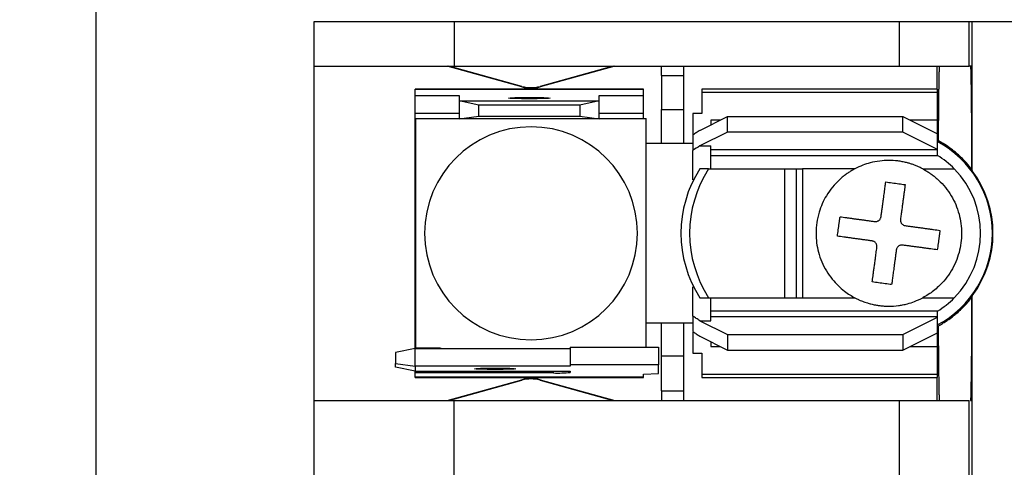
# Model space of a CAD drawing. Header units: millimetres. Extents: x 19 to 819, y 19 to 629.
# Tile 5 of 16: x 163 to 208, y 500 to 520. Entities that reach past the tile are written whole.
import ezdxf

# ---------------------------------------------------------------- set-up
doc = ezdxf.new("R2010")
doc.units = ezdxf.units.MM
doc.header["$LTSCALE"] = 3
doc.linetypes.add('SLD-Solid', pattern=[0])
doc.styles.add('SLDTEXTSTYLE0', font='VERDANA.TTF')
doc.dimstyles.new('SLDDIMSTYLE1', dxfattribs={"dimtxt": 6.474023, "dimasz": 9.906, "dimexe": 0, "dimexo": 0.0625, "dimgap": 1.618506, "dimtad": 0, "dimtih": 1, "dimtoh": 1, "dimrnd": 1e-09, "dimzin": 12, "dimdsep": 46, "dimtxsty": 'SLDTEXTSTYLE0', "dimsah": 1, "dimcen": 0.09, "dimadec": 0, "dimazin": 3, "dimtfac": 1, "dimtofl": 0, "dimtmove": 0, "dimatfit": 3, "dimfxl": 0, "dimfrac": 2, "dimtolj": 1, "dimtzin": 12, "dimarcsym": 0})

# ---------------------------------------------------------------- blocks, each defined once
blk = doc.blocks.new('_D_8')
at = {"color": 7, "linetype": 'SLD-Solid', "lineweight": 0}
for p, q in [((167.297, 541.348), (116.453, 541.348)), ((125.978, 541.348), (125.978, 503.182)), ((116.358, 491.443), (114.184, 491.443)), ((114.184, 491.443), (114.184, 481.154)), ((135.597, 491.443), (137.771, 491.443)), ((137.771, 491.443), (137.771, 481.154)), ((114.184, 481.154), (116.358, 481.154)), ((137.771, 481.154), (135.597, 481.154)), ((125.978, 442.288), (125.978, 479.704)), ((167.297, 442.288), (116.453, 442.288))]:
    blk.add_line(p, q, dxfattribs=at)
at = {"color": 7, "linetype": 'SLD-Solid', "lineweight": 18}
for points in [[(125.978, 541.348), (124.454, 531.442), (127.502, 531.442)], [(125.978, 442.288), (127.502, 452.194), (124.454, 452.194)]]:
    blk.add_solid(points, dxfattribs=at)
at = {"color": 7, "linetype": 'SLD-Solid', "lineweight": 18, "char_height": 6.35, "attachment_point": 1, "style": 'SLDTEXTSTYLE0'}
for s, insert in [('99.1', (116.358, 500.958)), ('3.90', (116.358, 489.219))]:
    blk.add_mtext(s, dxfattribs=dict(at, insert=insert))

msp = doc.modelspace()

# ---------------------------------------------------------------- linework, layer by layer
for p, q in [((166.612, 462.968), (166.612, 520.668)), ((176.512, 518.128), (176.512, 520.157)), ((176.512, 520.157), (182.862, 520.157)), ((182.862, 520.157), (182.862, 518.128)), ((182.862, 520.157), (203.043, 520.157)), ((203.043, 520.157), (203.043, 518.128)), ((203.043, 520.157), (206.218, 520.157)), ((206.218, 518.128), (206.218, 520.157)), ((206.218, 520.157), (206.357, 520.157)), ((206.357, 518.128), (206.357, 520.157)), ((206.357, 520.157), (222.867, 520.157)), ((176.512, 518.128), (182.862, 518.128)), ((176.512, 502.989), (176.512, 518.128)), ((185.924, 517.194), (182.532, 518.128)), ((185.929, 517.215), (182.615, 518.128)), ((182.862, 518.128), (203.043, 518.128)), ((190.068, 518.128), (186.754, 517.215)), ((190.152, 518.128), (186.76, 517.194)), ((192.26, 517.717), (192.26, 518.128)), ((193.276, 517.717), (193.276, 518.128)), ((203.043, 518.128), (206.218, 518.128)), ((204.769, 517.086), (204.769, 518.128)), ((206.281, 518.128), (206.218, 518.128)), ((206.357, 518.128), (206.281, 518.128)), ((206.357, 513.39), (206.357, 518.128)), ((192.26, 517.717), (193.276, 517.717)), ((192.26, 517.717), (192.26, 516.164)), ((193.276, 516.164), (193.276, 517.717)), ((185.924, 517.194), (185.929, 517.215)), ((186.754, 517.215), (186.76, 517.194)), ((191.447, 517.086), (181.084, 517.086)), ((181.084, 517.086), (181.084, 517.085)), ((181.084, 516.803), (181.084, 517.085)), ((181.084, 517.085), (191.447, 517.085)), ((181.084, 516.803), (183.09, 516.803)), ((181.084, 515.99), (181.084, 516.803)), ((183.09, 516.803), (183.09, 516.557)), ((189.44, 516.557), (189.44, 516.803)), ((189.44, 516.803), (191.447, 516.803)), ((191.447, 517.085), (191.447, 517.086)), ((191.447, 516.803), (191.447, 517.085)), ((191.447, 515.99), (191.447, 516.803)), ((204.782, 517.086), (194.089, 517.086)), ((194.089, 517.086), (194.089, 516.954)), ((194.089, 516.954), (194.089, 515.983)), ((194.089, 516.954), (204.782, 516.954)), ((204.782, 516.954), (204.782, 517.086)), ((204.782, 515.689), (204.782, 516.954)), ((183.09, 516.557), (183.09, 515.745)), ((183.979, 516.369), (183.09, 516.557)), ((183.09, 516.557), (189.44, 516.557)), ((183.979, 515.87), (183.979, 516.369)), ((188.551, 516.369), (183.979, 516.369)), ((189.44, 516.557), (188.551, 516.369)), ((188.551, 516.369), (188.551, 515.87)), ((189.44, 515.745), (189.44, 516.557)), ((183.09, 515.99), (181.084, 515.99)), ((181.084, 515.13), (181.084, 515.99)), ((191.447, 515.99), (189.44, 515.99)), ((191.447, 515.767), (191.447, 515.99)), ((192.26, 516.164), (193.276, 516.164)), ((192.26, 514.622), (192.26, 516.164)), ((193.276, 514.622), (193.276, 516.164)), ((194.089, 515.983), (193.682, 515.983)), ((193.682, 515.983), (193.682, 515.013)), ((181.123, 505.35), (181.123, 515.767)), ((181.123, 515.767), (183.09, 515.767)), ((183.09, 515.745), (183.979, 515.87)), ((189.44, 515.745), (183.09, 515.745)), ((183.979, 515.87), (188.551, 515.87)), ((188.551, 515.87), (189.44, 515.745)), ((189.44, 515.767), (191.56, 515.767)), ((191.56, 514.56), (191.56, 515.767)), ((193.997, 515.222), (195.257, 515.852)), ((194.932, 515.689), (194.495, 515.689)), ((194.495, 515.689), (194.495, 515.471)), ((195.257, 515.148), (195.257, 515.852)), ((195.257, 515.852), (203.207, 515.852)), ((203.207, 515.148), (203.207, 515.852)), ((203.207, 515.852), (204.782, 515.064)), ((204.782, 515.689), (203.532, 515.689)), ((204.782, 515.032), (204.782, 515.689)), ((181.123, 515.13), (181.084, 515.13)), ((181.084, 505.986), (181.084, 515.13)), ((193.682, 515.013), (193.682, 514.316)), ((195.257, 515.148), (193.997, 514.518)), ((203.207, 515.148), (195.257, 515.148)), ((204.782, 514.36), (203.207, 515.148)), ((204.782, 514.36), (204.782, 515.064)), ((192.26, 514.622), (191.56, 514.622)), ((193.276, 514.622), (192.26, 514.622)), ((193.682, 514.622), (193.276, 514.622)), ((191.561, 506.609), (191.561, 514.508)), ((193.682, 512.977), (193.682, 514.316)), ((193.997, 514.518), (194.495, 514.518)), ((194.495, 513.479), (194.495, 514.518)), ((204.782, 514.334), (194.495, 514.334)), ((194.495, 514.089), (204.782, 514.089)), ((204.782, 514.334), (204.782, 514.36)), ((204.782, 514.089), (204.782, 514.334)), ((194.396, 513.479), (194.001, 513.479)), ((194.396, 513.479), (197.846, 513.479)), ((197.846, 513.479), (197.846, 507.637)), ((197.846, 513.479), (198.381, 513.479)), ((198.381, 507.637), (198.381, 513.479)), ((198.381, 513.479), (198.661, 513.479)), ((198.661, 513.479), (198.661, 507.637)), ((201.032, 513.479), (198.661, 513.479)), ((204.112, 513.479), (205.542, 513.479)), ((206.331, 513.466), (206.357, 513.39)), ((193.682, 506.801), (193.682, 508.14)), ((194.001, 507.637), (194.396, 507.637)), ((194.396, 507.637), (197.846, 507.637)), ((194.495, 506.599), (194.495, 507.637)), ((197.846, 507.637), (198.381, 507.637)), ((198.381, 507.637), (198.661, 507.637)), ((198.661, 507.637), (201.032, 507.637)), ((204.112, 507.637), (205.542, 507.637)), ((206.357, 507.727), (206.331, 507.651)), ((206.357, 502.989), (206.357, 507.727)), ((204.782, 507.028), (194.495, 507.028)), ((204.782, 506.783), (204.782, 507.028)), ((191.56, 505.403), (191.56, 506.557)), ((191.56, 506.494), (192.26, 506.494)), ((192.26, 506.494), (193.276, 506.494)), ((192.26, 504.987), (192.26, 506.494)), ((193.276, 504.987), (193.276, 506.494)), ((193.276, 506.494), (193.682, 506.494)), ((193.682, 506.801), (193.682, 506.104)), ((193.997, 506.599), (195.257, 505.969)), ((193.997, 506.599), (194.495, 506.599)), ((194.495, 506.783), (204.782, 506.783)), ((203.207, 505.969), (204.782, 506.756)), ((204.782, 506.756), (204.782, 506.783)), ((204.782, 506.052), (204.782, 506.756)), ((193.682, 506.07), (193.682, 505.134)), ((203.207, 505.265), (204.782, 506.052)), ((204.782, 505.428), (204.782, 506.085)), ((181.084, 505.986), (181.123, 505.986)), ((181.084, 505.343), (181.084, 505.986)), ((193.997, 505.895), (195.257, 505.265)), ((194.495, 505.646), (194.495, 505.428)), ((195.257, 505.969), (195.257, 505.265)), ((195.257, 505.969), (203.207, 505.969)), ((203.207, 505.969), (203.207, 505.265)), ((181.084, 505.343), (180.195, 505.156)), ((180.195, 505.156), (180.195, 504.657)), ((181.084, 504.531), (181.084, 505.343)), ((181.084, 505.343), (188.12, 505.343)), ((182.227, 505.35), (181.123, 505.35)), ((188.12, 505.403), (188.12, 504.591)), ((188.12, 505.403), (192.133, 505.403)), ((192.133, 505.403), (192.133, 504.591)), ((194.495, 505.428), (194.932, 505.428)), ((195.257, 505.265), (203.207, 505.265)), ((203.532, 505.428), (204.782, 505.428)), ((204.782, 504.163), (204.782, 505.428)), ((193.276, 504.987), (192.26, 504.987)), ((192.26, 503.42), (192.26, 504.987)), ((193.276, 503.42), (193.276, 504.987)), ((193.682, 505.134), (194.089, 505.134)), ((194.089, 505.134), (194.089, 504.163)), ((180.195, 504.657), (181.084, 504.531)), ((180.195, 504.497), (180.195, 504.657)), ((181.084, 504.309), (180.195, 504.497)), ((181.084, 504.531), (181.084, 504.309)), ((188.12, 504.531), (181.084, 504.531)), ((181.084, 504.309), (188.12, 504.309)), ((181.084, 504.23), (181.084, 504.309)), ((187.358, 504.23), (187.358, 504.309)), ((192.133, 504.591), (188.12, 504.591)), ((188.12, 504.591), (188.12, 504.531)), ((188.12, 504.309), (188.12, 504.256)), ((192.133, 504.21), (192.133, 504.591)), ((181.084, 504.032), (181.084, 504.23)), ((187.358, 504.23), (181.084, 504.23)), ((191.447, 504.032), (181.084, 504.032)), ((181.084, 504.031), (181.084, 504.032)), ((181.084, 504.031), (191.447, 504.031)), ((182.532, 502.989), (185.924, 503.923)), ((182.615, 502.989), (185.929, 503.902)), ((185.929, 503.902), (185.924, 503.923)), ((186.76, 503.923), (186.754, 503.902)), ((186.754, 503.902), (190.068, 502.989)), ((186.76, 503.923), (190.152, 502.989)), ((191.447, 504.168), (192.133, 504.21)), ((191.447, 504.032), (191.447, 504.168)), ((191.447, 504.031), (191.447, 504.032)), ((204.782, 504.163), (194.089, 504.163)), ((194.089, 504.163), (194.089, 504.031)), ((194.089, 504.031), (204.782, 504.031)), ((204.769, 502.989), (204.769, 504.031)), ((204.782, 504.031), (204.782, 504.163)), ((192.26, 503.42), (193.276, 503.42)), ((192.26, 503.42), (192.26, 502.989)), ((193.276, 502.989), (193.276, 503.42)), ((176.512, 499.388), (176.512, 502.989)), ((176.512, 502.989), (182.862, 502.989)), ((182.862, 499.388), (182.862, 502.989)), ((182.862, 502.989), (203.043, 502.989)), ((203.043, 502.989), (203.043, 499.388)), ((203.043, 502.989), (206.218, 502.989)), ((206.218, 499.388), (206.218, 502.989)), ((206.281, 502.989), (206.357, 502.989)), ((206.357, 499.388), (206.357, 502.989))]:
    msp.add_line(p, q)
at = {"flags": 128}
for points in [[(186.265, 516.651), (185.906, 516.653), (185.601, 516.661), (185.397, 516.671), (185.326, 516.684), (185.397, 516.696), (185.601, 516.707), (185.906, 516.714), (186.265, 516.717)], [(186.265, 516.717), (186.625, 516.714), (186.93, 516.707), (187.134, 516.696), (187.205, 516.684), (187.134, 516.671), (186.93, 516.661), (186.625, 516.653), (186.265, 516.651)], [(184.716, 504.387), (184.356, 504.39), (184.052, 504.397), (183.848, 504.408), (183.776, 504.42), (183.848, 504.433), (184.052, 504.443), (184.356, 504.45), (184.716, 504.453)], [(184.716, 504.453), (185.076, 504.45), (185.381, 504.443), (185.584, 504.433), (185.656, 504.42), (185.584, 504.408), (185.381, 504.397), (185.076, 504.39), (184.716, 504.387)]]:
    msp.add_lwpolyline(points, dxfattribs=at)
for centre, radius, start, end in [((186.342, 518.712), 1.553, 254.6031, 285.3969), ((186.342, 518.712), 1.575, 254.6031, 285.3969), ((186.342, 510.558), 4.826, 90, 270), ((186.342, 510.558), 4.826, 270, 90), ((190.291, 514.508), 1.27, 0, 2.3393), ((202.572, 510.558), 4.699, 297.8765, 62.1235), ((202.572, 510.558), 4.166, 44.5249, 57.9616), ((198.551, 510.558), 5.407, 147.298, 212.702), ((198.946, 510.558), 5.407, 147.298, 212.702), ((202.572, 510.558), 4.166, 315.4751, 44.5249), ((202.572, 510.558), 4.727, 323.1955, 36.8045), ((202.572, 510.558), 4.166, 302.0384, 315.4751), ((190.291, 506.609), 1.27, 357.6607, 0), ((182.392, 506.609), 1.27, 262.5235, 265.1712), ((186.342, 502.405), 1.575, 90, 105.3969), ((186.342, 502.405), 1.553, 90, 105.3969), ((186.342, 502.405), 1.575, 74.6031, 90), ((186.342, 502.405), 1.553, 74.6031, 90), ((187.548, 509.708), 5.482, 268.0109, 275.9867)]:
    msp.add_arc(centre, radius, start, end)
for points, knots in [([(204.828, 514.748), (204.829, 514.827), (204.83, 514.988), (204.831, 515.223), (204.833, 515.456), (204.835, 515.685), (204.836, 515.91), (204.838, 516.129), (204.84, 516.343), (204.843, 516.55), (204.845, 516.75), (204.847, 516.941), (204.85, 517.122), (204.852, 517.294), (204.855, 517.454), (204.858, 517.603), (204.861, 517.738), (204.864, 517.86), (204.867, 517.966), (204.87, 518.058), (204.872, 518.104), (204.873, 518.128)], [0, 0, 0, 0, 0.045517, 0.091824, 0.138922, 0.186811, 0.23549, 0.284959, 0.335219, 0.38627, 0.438111, 0.490743, 0.544165, 0.598377, 0.653381, 0.709174, 0.765758, 0.823133, 0.881298, 0.940254, 1, 1, 1, 1]), ([(206.281, 518.128), (206.282, 518.111), (206.283, 518.078), (206.286, 518.016), (206.288, 517.946), (206.29, 517.866), (206.292, 517.777), (206.295, 517.679), (206.299, 517.478), (206.304, 517.129), (206.311, 516.559), (206.318, 515.893), (206.322, 515.267), (206.326, 514.735), (206.328, 514.327), (206.33, 513.904), (206.331, 513.612), (206.331, 513.466)], [0, 0, 0, 0, 0.035252, 0.070395, 0.105475, 0.140535, 0.17562, 0.210774, 0.246043, 0.372996, 0.500017, 0.626969, 0.75399, 0.815599, 0.876978, 0.938366, 1, 1, 1, 1]), ([(193.997, 515.222), (193.945, 515.186), (193.84, 515.115), (193.735, 515.047), (193.682, 515.013)], [0, 0, 0, 0, 0.4993314, 1, 1, 1, 1]), ([(206.331, 513.466), (206.291, 513.517), (206.209, 513.621), (206.08, 513.768), (205.945, 513.911), (205.805, 514.047), (205.623, 514.209), (205.396, 514.39), (205.12, 514.582), (204.925, 514.692), (204.828, 514.748)], [0, 0, 0, 0, 0.09893, 0.197613, 0.296176, 0.394749, 0.493462, 0.664483, 0.833084, 1, 1, 1, 1]), ([(204.112, 513.479), (204.063, 513.505), (203.966, 513.554), (203.819, 513.617), (203.673, 513.673), (203.528, 513.72), (203.364, 513.766), (203.182, 513.806), (202.913, 513.848), (202.571, 513.869), (202.15, 513.843), (201.753, 513.765), (201.374, 513.645), (201.15, 513.536), (201.032, 513.479)], [0, 0, 0, 0, 0.051803, 0.101781, 0.150297, 0.197806, 0.244861, 0.30895, 0.372646, 0.500095, 0.628581, 0.767263, 0.877755, 1, 1, 1, 1]), ([(201.032, 513.479), (200.986, 513.454), (200.89, 513.402), (200.748, 513.312), (200.604, 513.212), (200.459, 513.098), (200.257, 512.92), (200.004, 512.65), (199.669, 512.177), (199.359, 511.479), (199.228, 510.593), (199.349, 509.673), (199.646, 508.974), (199.991, 508.485), (200.268, 508.183), (200.54, 507.949), (200.792, 507.771), (200.957, 507.679), (201.032, 507.637)], [0, 0, 0, 0, 0.02228, 0.045697, 0.070263, 0.095982, 0.122861, 0.183209, 0.250333, 0.365012, 0.5, 0.620444, 0.749683, 0.813777, 0.870822, 0.920857, 0.963911, 1, 1, 1, 1]), ([(204.112, 513.479), (204.164, 513.451), (204.266, 513.395), (204.415, 513.3), (204.558, 513.199), (204.696, 513.089), (204.897, 512.911), (205.146, 512.644), (205.408, 512.27), (205.618, 511.863), (205.814, 511.298), (205.914, 510.558), (205.814, 509.819), (205.618, 509.255), (205.409, 508.848), (205.146, 508.473), (204.871, 508.178), (204.607, 507.952), (204.368, 507.781), (204.198, 507.685), (204.112, 507.637)], [0, 0, 0, 0, 0.024593, 0.0490982, 0.0735854, 0.0981245, 0.1227852, 0.1863756, 0.2501806, 0.313767, 0.3775759, 0.5000117, 0.6224475, 0.6860379, 0.7498428, 0.8134293, 0.8772382, 0.9181627, 0.9589747, 1, 1, 1, 1]), ([(202.221, 511.311), (202.229, 511.37), (202.245, 511.486), (202.268, 511.655), (202.29, 511.819), (202.312, 511.975), (202.332, 512.126), (202.352, 512.269), (202.37, 512.406), (202.388, 512.536), (202.404, 512.659), (202.42, 512.775), (202.43, 512.848), (202.435, 512.884)], [0, 0, 0, 0, 0.100543, 0.199146, 0.295814, 0.390552, 0.483364, 0.574254, 0.663226, 0.750284, 0.835431, 0.918669, 1, 1, 1, 1]), ([(202.435, 512.884), (202.483, 512.878), (202.58, 512.864), (202.727, 512.844), (202.875, 512.824), (203.023, 512.804), (203.17, 512.784), (203.267, 512.771), (203.315, 512.764)], [0, 0, 0, 0, 0.166634, 0.333317, 0.500021, 0.666721, 0.83339, 1, 1, 1, 1]), ([(203.315, 512.764), (203.309, 512.72), (203.297, 512.63), (203.277, 512.485), (203.256, 512.33), (203.234, 512.165), (203.21, 511.99), (203.185, 511.804), (203.158, 511.609), (203.131, 511.404), (203.112, 511.263), (203.102, 511.191)], [0, 0, 0, 0, 0.099668, 0.202185, 0.307554, 0.41578, 0.526869, 0.640828, 0.757664, 0.877386, 1, 1, 1, 1]), ([(200.242, 510.426), (200.249, 510.474), (200.262, 510.569), (200.282, 510.715), (200.302, 510.861), (200.322, 511.009), (200.342, 511.159), (200.355, 511.257), (200.362, 511.307)], [0, 0, 0, 0, 0.163609, 0.328093, 0.493699, 0.660695, 0.829365, 1, 1, 1, 1]), ([(200.362, 511.307), (200.408, 511.301), (200.501, 511.288), (200.647, 511.269), (200.797, 511.248), (200.952, 511.227), (201.11, 511.206), (201.271, 511.184), (201.435, 511.162), (201.6, 511.139), (201.767, 511.116), (201.879, 511.101), (201.935, 511.094)], [0, 0, 0, 0, 0.104234, 0.207504, 0.309816, 0.411178, 0.511599, 0.611089, 0.709662, 0.807328, 0.904103, 1, 1, 1, 1]), ([(201.935, 511.094), (201.952, 511.092), (201.986, 511.089), (202.036, 511.099), (202.083, 511.116), (202.11, 511.134), (202.123, 511.143)], [0, 0, 0, 0, 0.258819, 0.515795, 0.758326, 1, 1, 1, 1]), ([(202.123, 511.143), (202.135, 511.154), (202.16, 511.175), (202.189, 511.215), (202.211, 511.261), (202.218, 511.294), (202.221, 511.311)], [0, 0, 0, 0, 0.241663, 0.484493, 0.741216, 1, 1, 1, 1]), ([(203.1, 511.157), (203.1, 511.143), (203.101, 511.116), (203.112, 511.076), (203.128, 511.038), (203.143, 511.015), (203.151, 511.003)], [0, 0, 0, 0, 0.255428, 0.502395, 0.748143, 1, 1, 1, 1]), ([(203.151, 511.003), (203.162, 510.991), (203.183, 510.966), (203.224, 510.937), (203.269, 510.915), (203.303, 510.909), (203.319, 510.906)], [0, 0, 0, 0, 0.241807, 0.484529, 0.741313, 1, 1, 1, 1]), ([(203.319, 510.906), (203.375, 510.898), (203.488, 510.883), (203.654, 510.86), (203.819, 510.838), (203.983, 510.816), (204.144, 510.794), (204.302, 510.772), (204.457, 510.751), (204.607, 510.731), (204.754, 510.711), (204.846, 510.698), (204.892, 510.692)], [0, 0, 0, 0, 0.09594, 0.192747, 0.290438, 0.389024, 0.48852, 0.588936, 0.690283, 0.792571, 0.895808, 1, 1, 1, 1]), ([(204.892, 510.692), (204.886, 510.642), (204.872, 510.542), (204.851, 510.392), (204.831, 510.243), (204.811, 510.097), (204.792, 509.953), (204.779, 509.858), (204.773, 509.811)], [0, 0, 0, 0, 0.172746, 0.342693, 0.510122, 0.675308, 0.838517, 1, 1, 1, 1]), ([(201.815, 510.213), (201.76, 510.22), (201.648, 510.235), (201.482, 510.258), (201.317, 510.28), (201.154, 510.303), (200.993, 510.325), (200.834, 510.346), (200.68, 510.367), (200.529, 510.387), (200.382, 510.407), (200.289, 510.42), (200.242, 510.426)], [0, 0, 0, 0, 0.095565, 0.192032, 0.289432, 0.387799, 0.487164, 0.587558, 0.689011, 0.79155, 0.895205, 1, 1, 1, 1]), ([(201.983, 510.115), (201.973, 510.128), (201.951, 510.153), (201.91, 510.182), (201.865, 510.203), (201.832, 510.209), (201.815, 510.213)], [0, 0, 0, 0, 0.252596, 0.496698, 0.742522, 1, 1, 1, 1]), ([(202.033, 509.927), (202.034, 509.944), (202.037, 509.978), (202.028, 510.027), (202.011, 510.074), (201.993, 510.101), (201.983, 510.115)], [0, 0, 0, 0, 0.257893, 0.515504, 0.757827, 1, 1, 1, 1]), ([(201.819, 508.354), (201.825, 508.396), (201.837, 508.484), (201.856, 508.629), (201.879, 508.794), (201.904, 508.979), (201.932, 509.184), (201.963, 509.412), (201.997, 509.66), (202.021, 509.836), (202.033, 509.927)], [0, 0, 0, 0, 0.0945812, 0.1978404, 0.3097861, 0.4304234, 0.5597565, 0.6977909, 0.8445347, 1, 1, 1, 1]), ([(202.914, 509.807), (202.906, 509.746), (202.889, 509.626), (202.866, 509.453), (202.844, 509.29), (202.823, 509.136), (202.804, 508.992), (202.785, 508.857), (202.768, 508.732), (202.753, 508.615), (202.738, 508.508), (202.724, 508.409), (202.712, 508.318), (202.704, 508.262), (202.7, 508.234)], [0, 0, 0, 0, 0.1046326, 0.2053833, 0.3022564, 0.3952551, 0.4843821, 0.5696393, 0.6510282, 0.7285501, 0.8022063, 0.8719984, 0.9379286, 1, 1, 1, 1]), ([(203.012, 509.975), (202.999, 509.965), (202.975, 509.943), (202.946, 509.903), (202.924, 509.857), (202.917, 509.824), (202.914, 509.807)], [0, 0, 0, 0, 0.241985, 0.484234, 0.741933, 1, 1, 1, 1]), ([(203.2, 510.025), (203.183, 510.026), (203.15, 510.029), (203.1, 510.021), (203.053, 510.004), (203.026, 509.985), (203.012, 509.975)], [0, 0, 0, 0, 0.2574118, 0.5032138, 0.7473386, 1, 1, 1, 1]), ([(204.773, 509.811), (204.726, 509.817), (204.633, 509.83), (204.486, 509.85), (204.335, 509.871), (204.18, 509.892), (204.022, 509.913), (203.861, 509.935), (203.698, 509.957), (203.533, 509.979), (203.367, 510.002), (203.255, 510.017), (203.2, 510.025)], [0, 0, 0, 0, 0.104749, 0.208367, 0.310881, 0.412318, 0.512707, 0.612078, 0.71046, 0.807886, 0.904389, 1, 1, 1, 1]), ([(202.7, 508.234), (202.652, 508.241), (202.554, 508.254), (202.407, 508.274), (202.26, 508.294), (202.112, 508.314), (201.965, 508.334), (201.868, 508.347), (201.819, 508.354)], [0, 0, 0, 0, 0.167136, 0.333688, 0.499952, 0.666228, 0.832811, 1, 1, 1, 1]), ([(201.032, 507.637), (201.075, 507.615), (201.156, 507.574), (201.273, 507.522), (201.419, 507.462), (201.581, 507.407), (201.775, 507.352), (201.929, 507.318), (202.047, 507.298), (202.114, 507.288), (202.182, 507.279), (202.266, 507.27), (202.402, 507.26), (202.651, 507.252), (202.929, 507.27), (203.21, 507.316), (203.455, 507.373), (203.765, 507.47), (203.989, 507.578), (204.112, 507.637)], [0, 0, 0, 0, 0.0451677, 0.0851038, 0.1198109, 0.1930425, 0.2448205, 0.3087457, 0.3406807, 0.3566415, 0.3725978, 0.4044967, 0.4363801, 0.5000988, 0.6373543, 0.6963627, 0.7672951, 0.8722492, 1, 1, 1, 1]), ([(204.828, 506.369), (204.887, 506.402), (205.004, 506.467), (205.173, 506.574), (205.34, 506.688), (205.501, 506.81), (205.682, 506.958), (205.876, 507.135), (206.056, 507.32), (206.207, 507.492), (206.289, 507.597), (206.331, 507.651)], [0, 0, 0, 0, 0.099975, 0.200459, 0.301612, 0.403595, 0.506562, 0.655073, 0.799745, 0.896986, 1, 1, 1, 1]), ([(206.331, 507.651), (206.331, 507.568), (206.33, 507.402), (206.329, 507.157), (206.328, 506.918), (206.327, 506.683), (206.326, 506.453), (206.325, 506.228), (206.322, 505.814), (206.318, 505.243), (206.312, 504.575), (206.305, 504.003), (206.298, 503.617), (206.293, 503.367), (206.289, 503.21), (206.285, 503.081), (206.282, 503.02), (206.281, 502.989)], [0, 0, 0, 0, 0.034946, 0.069766, 0.104502, 0.139198, 0.173897, 0.208642, 0.243476, 0.370058, 0.496055, 0.623584, 0.750645, 0.813274, 0.875544, 0.937702, 1, 1, 1, 1]), ([(193.997, 506.599), (193.945, 506.633), (193.84, 506.703), (193.735, 506.768), (193.682, 506.801)], [0, 0, 0, 0, 0.499491, 1, 1, 1, 1]), ([(193.682, 506.104), (193.735, 506.07), (193.84, 506.002), (193.945, 505.931), (193.997, 505.895)], [0, 0, 0, 0, 0.500669, 1, 1, 1, 1]), ([(204.873, 502.99), (204.872, 503.007), (204.871, 503.041), (204.869, 503.104), (204.866, 503.175), (204.864, 503.254), (204.862, 503.34), (204.86, 503.433), (204.858, 503.532), (204.856, 503.636), (204.854, 503.746), (204.852, 503.861), (204.851, 503.98), (204.849, 504.102), (204.847, 504.228), (204.846, 504.356), (204.844, 504.487), (204.843, 504.62), (204.841, 504.755), (204.84, 504.89), (204.838, 505.027), (204.837, 505.164), (204.836, 505.301), (204.835, 505.438), (204.834, 505.574), (204.833, 505.71), (204.832, 505.844), (204.831, 505.978), (204.83, 506.11), (204.829, 506.24), (204.829, 506.326), (204.828, 506.369)], [0, 0, 0, 0, 0.044579, 0.088437, 0.131574, 0.173989, 0.215684, 0.256657, 0.296909, 0.33644, 0.37525, 0.413338, 0.450706, 0.487352, 0.523278, 0.558482, 0.592964, 0.626726, 0.659767, 0.692086, 0.723684, 0.754561, 0.784717, 0.814151, 0.842865, 0.870857, 0.898128, 0.924678, 0.950506, 0.975614, 1, 1, 1, 1])]:
    msp.add_open_spline(points, degree=3, knots=knots)
for points in [[(193.997, 514.518), (193.892, 514.448), (193.787, 514.381), (193.682, 514.316)], [(203.102, 511.191), (203.101, 511.18), (203.1, 511.169), (203.1, 511.157)], [(206.281, 502.99), (206.281, 502.99), (206.281, 502.989), (206.281, 502.989)]]:
    msp.add_open_spline(points, degree=3)

# ---------------------------------------------------------------- dimensions: what is measured, and where the dimension line sits
at = {"color": 7, "linetype": 'SLD-Solid', "lineweight": 18}
dim = msp.add_linear_dim(base=(125.978, 442.288), p1=(171.107, 541.348), p2=(171.107, 442.288), angle=90, dimstyle='SLDDIMSTYLE1', dxfattribs=at)
dim.commit()
dim.dimension.update_dxf_attribs({"geometry": '_D_8', "text_midpoint": (125.978, 491.443), "dimtype": 160})

doc.saveas('drawing.dxf')
